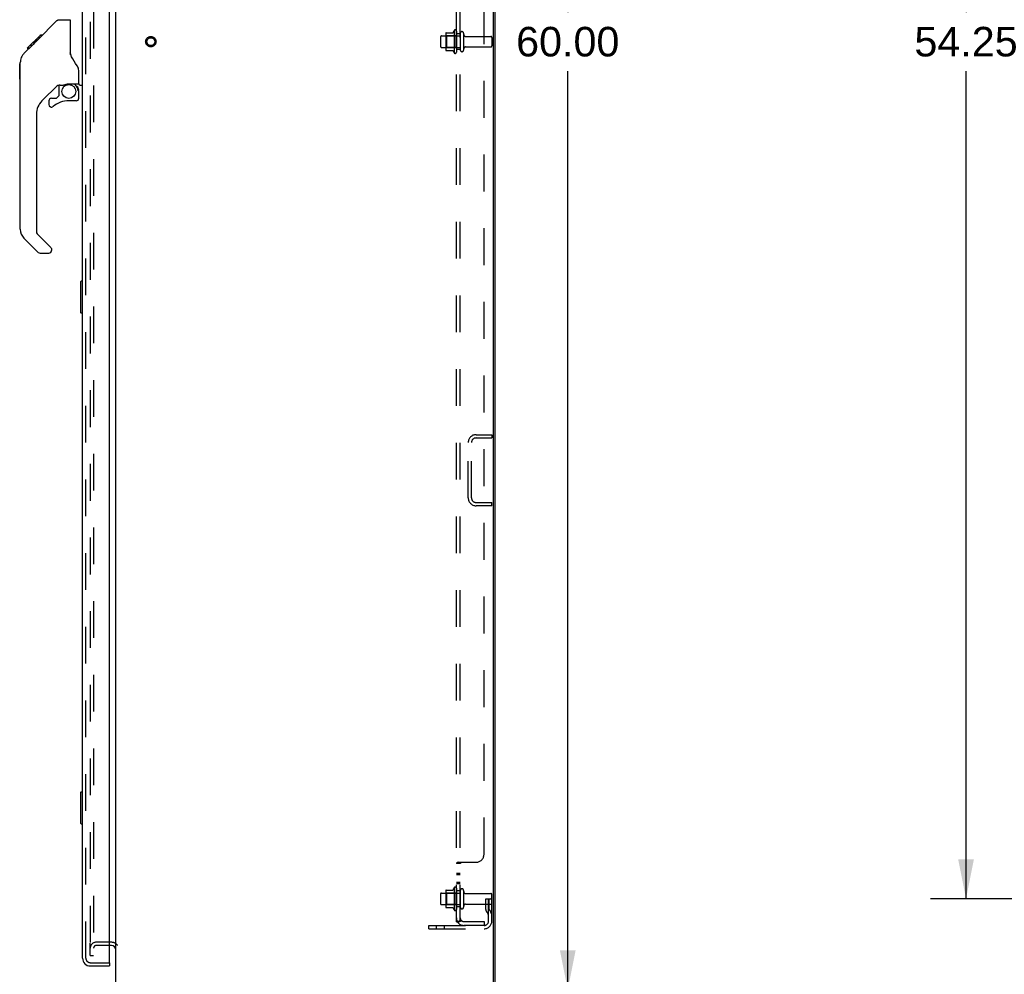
# Model space of a CAD drawing. Header units: inches. Extents: x 0 to 212, y 0 to 137.
# Tile 26 of 31: x 110 to 142, y 46 to 76. Entities that reach past the tile are written whole.
import ezdxf

# ---------------------------------------------------------------- set-up
doc = ezdxf.new("R2010")
doc.units = ezdxf.units.IN
doc.header["$LTSCALE"] = 11.654639
doc.header["$MEASUREMENT"] = 0
doc.linetypes.add('HIDDEN', pattern=[0.2, 0.1, -0.1])
doc.layers.get('0').update_dxf_attribs({"linetype": 'CONTINUOUS'})
for name, color, linetype in [('DEFAULT_2', 8, 'HIDDEN'), ('DIMENSIONS', 7, 'CONTINUOUS'), ('MAIN_OR_RIGHT_DOOR_ASSEMBLY', 7, 'CONTINUOUS'), ('SECONDARY_OR_LEFT_DOOR_ASSEMBLY', 7, 'CONTINUOUS'), ('SUBPANEL', 7, 'CONTINUOUS')]:
    doc.layers.add(name, color=color, linetype=linetype)
doc.styles.get("Standard").update_dxf_attribs({"font": 'arial.ttf'})
doc.dimstyles.new('DIMSTYLE_1', dxfattribs={"dimtxt": 0.934864, "dimasz": 1.246485, "dimexe": 0.09, "dimexo": 0.07, "dimgap": 0.0375, "dimtad": 0, "dimtih": 1, "dimtoh": 1, "dimzin": 4, "dimdsep": 46, "dimtxsty": 'Standard', "dimblk": '_FILLED', "dimblk1": '_FILLED', "dimblk2": '_FILLED', "dimcen": 0.09, "dimazin": 1, "dimtfac": 1, "dimtdec": 3, "dimtofl": 0, "dimtmove": 0, "dimatfit": 3, "dimldrblk": '_FILLED', "dimfxl": 0, "dimtolj": 1, "dimtzin": 4, "dimarcsym": 0})

# ---------------------------------------------------------------- blocks, each defined once
blk = doc.blocks.new('_FILLED')
at = {"color": 0, "linetype": 'ByBlock'}
blk.add_solid([(0, 0), (-1, 0.2), (-1, -0.2)], dxfattribs=at)
blk = doc.blocks.new('*D2')
at = {"layer": 'DIMENSIONS', "color": 2, "linetype": 'Continuous'}
for p, q in [((148.214, 102.608), (139.202, 102.608)), ((140.324, 102.608), (140.324, 76.418)), ((140.324, 48.358), (140.324, 74.548)), ((148.214, 48.358), (139.202, 48.358))]:
    blk.add_line(p, q, dxfattribs=at)
at = {"layer": 'DIMENSIONS', "color": 2, "linetype": 'Continuous', "xscale": 1.2464854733, "yscale": 1.2464854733, "zscale": 1.2464854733}
for p, rotation in [((140.324, 102.608), 90), ((140.324, 48.358), 270)]:
    blk.add_blockref('_FILLED', p, dxfattribs=dict(at, rotation=rotation))
at = {"layer": 'DIMENSIONS', "color": 2, "linetype": 'Continuous', "insert": (140.324, 75.95), "char_height": 0.9349, "width": 3.26681, "attachment_point": 2, "line_spacing_factor": 0.9}
blk.add_mtext('54.25', dxfattribs=at)
blk = doc.blocks.new('*D8')
at = {"layer": 'DIMENSIONS', "color": 2, "linetype": 'Continuous'}
for p, q in [((126.184, 105.483), (128.844, 105.483)), ((127.722, 105.483), (127.722, 76.418)), ((127.722, 45.483), (127.722, 74.548)), ((126.184, 45.483), (128.844, 45.483))]:
    blk.add_line(p, q, dxfattribs=at)
at = {"layer": 'DIMENSIONS', "color": 2, "linetype": 'Continuous', "xscale": 1.2464854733, "yscale": 1.2464854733, "zscale": 1.2464854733}
for p, rotation in [((127.722, 105.483), 90), ((127.722, 45.483), 270)]:
    blk.add_blockref('_FILLED', p, dxfattribs=dict(at, rotation=rotation))
at = {"layer": 'DIMENSIONS', "color": 2, "linetype": 'Continuous', "insert": (127.722, 75.95), "char_height": 0.9349, "width": 3.26681, "attachment_point": 2, "line_spacing_factor": 0.9}
blk.add_mtext('60.00', dxfattribs=at)

msp = doc.modelspace()

# ---------------------------------------------------------------- linework, layer by layer
at = {"color": 3, "linetype": 'Continuous'}
for p, q in [((113.426, 45.587), (113.426, 105.379)), ((125.374, 45.647), (125.374, 105.319)), ((125.426, 45.587), (125.426, 105.379))]:
    msp.add_line(p, q, dxfattribs=at)
at = {"color": 7, "linetype": 'Continuous'}
msp.add_line((113.284, 46.879), (113.222, 46.879), dxfattribs=at)
msp.add_arc((113.284, 46.736), 0.142, 0, 90, dxfattribs=at)
at = {"layer": 'DEFAULT_2', "color": 8, "linetype": 'HIDDEN'}
for p, q in [((112.718, 104.399), (112.718, 46.566)), ((112.614, 104.079), (112.614, 46.957)), ((123.861, 75.739), (123.861, 75.227)), ((123.872, 75.76), (124.1, 75.76)), ((124.127, 75.839), (124.127, 75.127)), ((124.197, 75.817), (124.197, 75.149)), ((124.322, 75.747), (124.322, 75.218)), ((124.428, 75.747), (124.428, 75.218)), ((123.697, 75.636), (123.697, 75.33)), ((123.727, 75.666), (124.322, 75.666)), ((123.881, 75.666), (123.861, 75.686)), ((123.881, 75.666), (123.881, 75.299)), ((124.177, 75.666), (123.881, 75.666)), ((124.177, 75.666), (124.197, 75.686)), ((124.177, 75.666), (124.177, 75.299)), ((124.491, 75.649), (125.292, 75.649)), ((125.322, 75.619), (125.322, 75.347)), ((123.727, 75.3), (124.322, 75.3)), ((123.881, 75.299), (123.861, 75.279)), ((123.872, 75.205), (124.1, 75.205)), ((124.177, 75.299), (123.881, 75.299)), ((124.177, 75.299), (124.197, 75.279)), ((124.491, 75.317), (125.292, 75.317)), ((124.819, 63.045), (125.322, 63.045)), ((124.819, 62.941), (125.322, 62.941)), ((125.322, 63.045), (125.322, 62.941)), ((124.572, 61.042), (124.572, 62.799)), ((124.676, 61.042), (124.676, 62.799)), ((124.819, 60.899), (125.322, 60.899)), ((125.322, 60.795), (124.819, 60.795)), ((125.322, 60.795), (125.322, 60.899)), ((123.861, 48.614), (123.861, 48.102)), ((123.872, 48.635), (124.1, 48.635)), ((124.127, 48.714), (124.127, 48.002)), ((124.197, 48.692), (124.197, 48.024)), ((124.322, 48.622), (124.322, 48.093)), ((124.428, 48.622), (124.428, 48.093)), ((123.697, 48.511), (123.697, 48.205)), ((123.727, 48.541), (124.322, 48.541)), ((123.881, 48.541), (123.861, 48.561)), ((124.177, 48.541), (123.881, 48.541)), ((123.881, 48.541), (123.881, 48.174)), ((124.177, 48.541), (124.197, 48.561)), ((124.177, 48.541), (124.177, 48.174)), ((124.491, 48.524), (125.292, 48.524)), ((125.128, 48.358), (125.218, 48.358)), ((125.128, 48.017), (125.128, 48.358)), ((125.218, 48.358), (125.322, 48.358)), ((125.218, 47.657), (125.218, 48.358)), ((125.232, 48.017), (125.232, 48.358)), ((125.322, 48.358), (125.283, 48.358)), ((125.322, 47.657), (125.322, 48.494)), ((123.727, 48.175), (124.322, 48.175)), ((123.881, 48.174), (123.861, 48.154)), ((123.872, 48.08), (124.1, 48.08)), ((124.177, 48.174), (123.881, 48.174)), ((124.177, 48.174), (124.197, 48.154)), ((124.491, 48.192), (125.292, 48.192)), ((125.232, 48.183), (125.128, 48.183)), ((125.234, 48.012), (125.283, 47.944)), ((125.15, 47.951), (125.199, 47.883)), ((123.322, 47.514), (125.076, 47.514)), ((123.322, 47.41), (123.322, 47.514)), ((123.322, 47.41), (125.076, 47.41)), ((123.569, 47.41), (123.569, 47.514)), ((123.825, 47.41), (123.825, 47.514)), ((112.614, 46.566), (112.614, 46.957)), ((113.284, 46.983), (112.8, 46.983)), ((113.222, 46.879), (112.8, 46.879)), ((112.614, 46.566), (112.718, 46.566))]:
    msp.add_line(p, q, dxfattribs=at)
for radius in [0.164, 0.124]:
    msp.add_circle((114.53, 75.483), radius, dxfattribs=at)
for centre, radius, start, end in [((124.003, 75.739), 0.141, 174.7919, 180), ((123.872, 75.75), 0.01, 90, 174.8062), ((124.081, 75.77), 0.01, 270, 336.0321), ((124.728, 75.483), 0.698, 149.3369, 156.0321), ((124.159, 75.817), 0.0384, 0, 145.5503), ((124.375, 75.747), 0.053, 0, 180), ((124.491, 75.711), 0.0625, 180, 270), ((123.727, 75.636), 0.03, 90, 180), ((125.292, 75.619), 0.03, 0, 90), ((123.727, 75.33), 0.03, 180, 270), ((124.003, 75.227), 0.141, 180, 185.2081), ((123.872, 75.215), 0.01, 185.1938, 270), ((124.081, 75.195), 0.01, 23.9679, 90), ((124.728, 75.483), 0.698, 203.9679, 210.6631), ((124.159, 75.149), 0.0384, 214.4497, 360), ((124.375, 75.218), 0.053, 180, 360), ((124.491, 75.254), 0.0625, 90, 180), ((125.292, 75.347), 0.03, 270, 360), ((124.819, 62.799), 0.246, 90, 180), ((124.819, 62.799), 0.142, 90, 180), ((124.819, 61.042), 0.246, 180, 270), ((124.819, 61.042), 0.142, 180, 270), ((124.003, 48.614), 0.141, 174.7919, 180), ((123.872, 48.625), 0.01, 90, 174.8062), ((124.081, 48.645), 0.01, 270, 336.0321), ((124.728, 48.358), 0.698, 149.3369, 156.0321), ((124.159, 48.692), 0.0384, 0, 145.5503), ((124.375, 48.622), 0.053, 0, 180), ((123.727, 48.511), 0.03, 90, 180), ((124.491, 48.586), 0.0625, 180, 270), ((125.292, 48.494), 0.03, 0, 90), ((123.727, 48.205), 0.03, 180, 270), ((124.003, 48.102), 0.141, 180, 185.2081), ((123.872, 48.09), 0.01, 185.1938, 270), ((124.081, 48.07), 0.01, 23.9679, 90), ((124.728, 48.358), 0.698, 203.9679, 210.6631), ((124.159, 48.024), 0.0384, 214.4497, 360), ((124.375, 48.093), 0.053, 180, 360), ((124.491, 48.129), 0.0625, 90, 180), ((125.242, 48.017), 0.114, 180, 215.7539), ((125.242, 48.017), 0.01, 180, 215.7539), ((125.292, 48.222), 0.03, 270, 360), ((125.114, 47.822), 0.104, 0, 35.7539), ((125.114, 47.822), 0.208, 0, 35.7539), ((125.076, 47.657), 0.246, 270, 360), ((125.076, 47.657), 0.142, 270, 360), ((112.8, 46.797), 0.186, 90, 180), ((112.8, 46.797), 0.0823, 90, 180), ((113.284, 46.736), 0.246, 37.2414, 90)]:
    msp.add_arc(centre, radius, start, end, dxfattribs=at)
at = {"layer": 'MAIN_OR_RIGHT_DOOR_ASSEMBLY', "color": 3, "linetype": 'Continuous'}
for p, q in [((112.368, 46.479), (112.368, 104.486)), ((113.222, 46.357), (113.222, 104.609)), ((112.615, 46.233), (113.222, 46.233))]:
    msp.add_line(p, q, dxfattribs=at)
at = {"layer": 'MAIN_OR_RIGHT_DOOR_ASSEMBLY', "color": 8, "linetype": 'HIDDEN'}
for p, q in [((112.472, 46.479), (112.472, 104.486)), ((112.615, 46.337), (113.202, 46.337))]:
    msp.add_line(p, q, dxfattribs=at)
at = {"layer": 'MAIN_OR_RIGHT_DOOR_ASSEMBLY', "color": 7, "linetype": 'Continuous'}
for p, q in [((110.942, 75.533), (111.558, 76.149)), ((111.614, 76.172), (111.975, 76.172)), ((111.975, 76.172), (111.975, 75.068)), ((110.621, 75.279), (111.035, 75.692)), ((110.793, 75.384), (110.926, 75.517)), ((110.793, 75.451), (110.86, 75.451)), ((110.807, 75.397), (110.793, 75.384)), ((110.854, 75.445), (110.807, 75.397)), ((110.942, 75.533), (110.875, 75.533)), ((110.898, 75.489), (110.942, 75.533)), ((110.951, 75.609), (111.018, 75.609)), ((111.035, 75.693), (111.037, 75.694)), ((111.035, 75.693), (111.102, 75.693)), ((111.101, 75.692), (111.035, 75.692)), ((111.037, 75.694), (111.103, 75.694)), ((110.515, 75.105), (110.793, 75.384)), ((110.621, 75.279), (110.688, 75.279)), ((110.624, 75.282), (110.691, 75.282)), ((110.625, 75.283), (110.692, 75.283)), ((110.773, 75.364), (110.706, 75.364)), ((111.995, 75.075), (111.975, 75.13)), ((110.4, 69.544), (110.4, 74.828)), ((112.25, 74.144), (112.25, 74.551)), ((111.586, 74.11), (111.085, 73.609)), ((111.62, 74.1), (111.62, 73.773)), ((111.663, 74.105), (111.75, 74.105)), ((111.928, 74.146), (111.935, 74.146)), ((111.935, 74.146), (112.231, 74.146)), ((112.193, 74.067), (112.113, 74.146)), ((112.185, 74.059), (112.178, 74.053)), ((112.231, 73.927), (112.25, 73.927)), ((112.25, 73.69), (112.25, 73.927)), ((112.29, 74.105), (112.368, 74.105)), ((111.305, 73.611), (111.305, 73.492)), ((111.384, 73.69), (111.537, 73.69)), ((111.545, 73.693), (111.617, 73.765)), ((112.172, 73.611), (111.935, 73.611)), ((110.912, 73.191), (110.912, 69.458)), ((110.967, 68.813), (110.515, 69.265)), ((110.935, 69.403), (111.37, 68.967)), ((111.384, 68.934), (111.384, 68.869)), ((111.023, 68.79), (111.305, 68.79)), ((112.308, 67.885), (112.308, 66.915)), ((112.368, 67.9), (112.323, 67.9)), ((112.355, 67.8), (112.355, 67)), ((112.323, 66.9), (112.368, 66.9)), ((112.308, 51.718), (112.308, 50.748)), ((112.368, 51.733), (112.323, 51.733)), ((112.355, 51.633), (112.355, 50.833)), ((112.323, 50.733), (112.368, 50.733)), ((113.202, 46.337), (113.222, 46.337)), ((113.222, 46.337), (113.222, 46.233))]:
    msp.add_line(p, q, dxfattribs=at)
for points in [[(111.558, 76.149), (111.566, 76.156), (111.574, 76.161), (111.583, 76.166), (111.593, 76.169), (111.603, 76.171), (111.614, 76.172)], [(110.898, 75.489), (110.876, 75.467), (110.854, 75.445)], [(110.515, 75.105), (110.496, 75.085), (110.47, 75.052), (110.448, 75.016), (110.43, 74.979), (110.416, 74.94), (110.406, 74.899), (110.401, 74.857), (110.4, 74.828)], [(112.197, 74.722), (112.148, 74.793), (112.1, 74.869), (112.059, 74.94), (112.024, 75.007), (111.995, 75.075)], [(112.25, 74.551), (112.249, 74.575), (112.245, 74.61), (112.236, 74.644), (112.223, 74.676), (112.208, 74.705), (112.197, 74.722)], [(111.75, 74.105), (111.759, 74.106), (111.767, 74.108), (111.777, 74.111), (111.789, 74.115), (111.802, 74.12), (111.817, 74.125), (111.833, 74.13), (111.851, 74.135), (111.87, 74.14), (111.889, 74.143), (111.909, 74.145), (111.928, 74.146)], [(112.23, 73.927), (112.23, 73.941), (112.228, 73.955), (112.225, 73.969), (112.222, 73.982), (112.217, 73.995), (112.211, 74.008), (112.204, 74.02), (112.196, 74.032), (112.188, 74.042), (112.178, 74.053)], [(112.193, 74.067), (112.192, 74.066), (112.192, 74.066), (112.191, 74.065), (112.19, 74.064), (112.189, 74.063), (112.185, 74.059)], [(112.353, 67.836), (112.354, 67.83), (112.354, 67.824), (112.355, 67.818), (112.355, 67.812), (112.355, 67.806), (112.355, 67.8)], [(112.355, 67), (112.355, 66.993), (112.355, 66.987), (112.355, 66.981), (112.354, 66.975), (112.354, 66.969), (112.353, 66.963)], [(112.353, 51.669), (112.354, 51.663), (112.354, 51.658), (112.355, 51.652), (112.355, 51.646), (112.355, 51.639), (112.355, 51.633)], [(112.355, 50.833), (112.355, 50.827), (112.355, 50.82), (112.355, 50.814), (112.354, 50.808), (112.354, 50.802), (112.353, 50.797)]]:
    msp.add_lwpolyline(points, dxfattribs=at)
msp.add_circle((111.935, 73.906), 0.217, dxfattribs=at)
for centre, radius, start, end in [((111.994, 76.164), 0.0197, 135, 172.5), ((112.231, 74.166), 0.0197, 270, 360), ((111.663, 73.908), 0.197, 90, 135), ((112.053, 73.927), 0.197, 0, 45), ((112.29, 74.144), 0.0394, 180, 270), ((111.502, 73.191), 0.591, 135, 180), ((111.384, 73.611), 0.0787, 90, 180), ((111.935, 72.824), 0.787, 90, 129.5212), ((111.537, 73.702), 0.0118, 270, 315), ((111.609, 73.773), 0.0118, 315, 360), ((112.172, 73.69), 0.0787, 270, 360), ((111.384, 73.492), 0.0787, 180, 309.5212), ((110.794, 69.544), 0.394, 180, 225), ((110.99, 69.458), 0.0787, 180, 225), ((111.305, 68.869), 0.0787, 270, 360), ((111.337, 68.934), 0.0472, 0, 45), ((111.023, 68.869), 0.0787, 225, 270), ((112.323, 67.885), 0.015, 90, 180), ((112.353, 67.885), 0.015, 0, 90), ((112.323, 66.915), 0.015, 180, 270), ((112.353, 66.915), 0.015, 270, 360), ((112.323, 51.718), 0.015, 90, 180), ((112.353, 51.718), 0.015, 0, 90), ((112.323, 50.748), 0.015, 180, 270), ((112.353, 50.748), 0.015, 270, 360)]:
    msp.add_arc(centre, radius, start, end, dxfattribs=at)
at = {"layer": 'MAIN_OR_RIGHT_DOOR_ASSEMBLY', "color": 3, "linetype": 'Continuous'}
for centre, radius, start, end in [((112.615, 46.479), 0.246, 180, 270), ((113.202, 46.357), 0.02, 270, 360)]:
    msp.add_arc(centre, radius, start, end, dxfattribs=at)
at = {"layer": 'MAIN_OR_RIGHT_DOOR_ASSEMBLY', "color": 8, "linetype": 'HIDDEN'}
msp.add_arc((112.615, 46.479), 0.142, 180, 270, dxfattribs=at)
at = {"layer": 'SECONDARY_OR_LEFT_DOOR_ASSEMBLY', "color": 8, "linetype": 'HIDDEN'}
for p, q in [((112.472, 46.479), (112.472, 104.486)), ((112.615, 46.337), (113.202, 46.337))]:
    msp.add_line(p, q, dxfattribs=at)
at = {"layer": 'SECONDARY_OR_LEFT_DOOR_ASSEMBLY', "color": 7, "linetype": 'Continuous'}
for p, q in [((110.496, 75.084), (110.47, 75.052)), ((110.38, 74.777), (110.4, 74.796)), ((110.38, 74.3), (110.38, 74.777)), ((110.416, 74.94), (110.406, 74.899)), ((110.43, 74.979), (110.416, 74.94)), ((110.448, 75.016), (110.43, 74.979)), ((110.47, 75.052), (110.448, 75.016)), ((110.38, 74.3), (110.4, 74.281))]:
    msp.add_line(p, q, dxfattribs=at)
msp.add_lwpolyline([(110.406, 74.899), (110.401, 74.857), (110.401, 74.857)], dxfattribs=at)
for centre, radius, start, end in [((112.231, 74.166), 0.0197, 270, 360), ((112.053, 73.927), 0.197, 4.4998, 45), ((111.384, 73.611), 0.0787, 90, 180), ((112.172, 73.69), 0.0787, 270, 360), ((111.384, 73.492), 0.0787, 180, 309.5212), ((110.794, 69.544), 0.394, 180, 225), ((111.023, 68.869), 0.0787, 225, 270), ((111.305, 68.869), 0.0787, 270, 347.7884)]:
    msp.add_arc(centre, radius, start, end, dxfattribs=at)
at = {"layer": 'SECONDARY_OR_LEFT_DOOR_ASSEMBLY', "color": 8, "linetype": 'HIDDEN'}
msp.add_arc((112.615, 46.479), 0.142, 180, 270, dxfattribs=at)
at = {"layer": 'SUBPANEL', "color": 8, "linetype": 'HIDDEN'}
for p, q in [((124.197, 47.639), (124.197, 103.327)), ((124.322, 47.639), (124.322, 103.327)), ((125.072, 49.764), (125.072, 101.202)), ((124.322, 75.733), (124.197, 75.733)), ((124.322, 75.233), (124.197, 75.233)), ((124.322, 49.479), (124.197, 49.479)), ((124.251, 49.514), (124.822, 49.514)), ((124.342, 49.498), (124.34, 49.497)), ((124.322, 49.154), (124.197, 49.154)), ((124.322, 49.117), (124.197, 49.117)), ((124.322, 48.873), (124.197, 48.873)), ((124.322, 48.836), (124.197, 48.836)), ((124.322, 48.608), (124.197, 48.608)), ((124.322, 48.108), (124.197, 48.108)), ((124.251, 47.601), (124.348, 47.68)), ((124.322, 47.639), (124.197, 47.639)), ((124.434, 47.639), (125.072, 47.639)), ((125.072, 47.514), (124.434, 47.514)), ((125.072, 47.639), (125.072, 47.514))]:
    msp.add_line(p, q, dxfattribs=at)
for points in [[(124.217, 49.497), (124.213, 49.496), (124.21, 49.494), (124.208, 49.493), (124.205, 49.491), (124.203, 49.489), (124.201, 49.487), (124.199, 49.485), (124.198, 49.483), (124.198, 49.482), (124.197, 49.48), (124.197, 49.479)], [(124.198, 49.483), (124.198, 49.482), (124.197, 49.48)], [(124.205, 49.491), (124.203, 49.489), (124.201, 49.487), (124.199, 49.485)], [(124.223, 49.5), (124.22, 49.499), (124.217, 49.497)], [(124.251, 49.514), (124.249, 49.513), (124.247, 49.511), (124.244, 49.509), (124.241, 49.508), (124.238, 49.506), (124.234, 49.505), (124.231, 49.503), (124.223, 49.5)], [(124.337, 49.494), (124.333, 49.492), (124.331, 49.49), (124.329, 49.489), (124.327, 49.488), (124.326, 49.486), (124.325, 49.485), (124.324, 49.483), (124.323, 49.482), (124.323, 49.48), (124.322, 49.479)], [(124.324, 49.483), (124.323, 49.482), (124.323, 49.48), (124.322, 49.479)], [(124.329, 49.489), (124.327, 49.488), (124.326, 49.486), (124.325, 49.485)], [(124.348, 49.514), (124.348, 49.512), (124.348, 49.511), (124.348, 49.509), (124.348, 49.507), (124.348, 49.506), (124.347, 49.504), (124.346, 49.503), (124.345, 49.501), (124.344, 49.5), (124.342, 49.498), (124.34, 49.497), (124.339, 49.496), (124.337, 49.494)], [(124.348, 49.507), (124.348, 49.506), (124.347, 49.504), (124.346, 49.503)], [(124.348, 49.514), (124.348, 49.512), (124.348, 49.511), (124.348, 49.509)], [(124.348, 47.68), (124.348, 47.679), (124.348, 47.679), (124.348, 47.678), (124.348, 47.677), (124.348, 47.676), (124.347, 47.675), (124.346, 47.673), (124.345, 47.672), (124.344, 47.67), (124.342, 47.668), (124.34, 47.667)], [(124.227, 47.616), (124.22, 47.619), (124.217, 47.621), (124.213, 47.622), (124.21, 47.624), (124.208, 47.625), (124.205, 47.627), (124.203, 47.629), (124.201, 47.631), (124.199, 47.633), (124.198, 47.634), (124.198, 47.636), (124.197, 47.638), (124.197, 47.639)], [(124.251, 47.601), (124.249, 47.603), (124.247, 47.605), (124.244, 47.607), (124.241, 47.609), (124.238, 47.611), (124.234, 47.613), (124.231, 47.614), (124.227, 47.616)], [(124.326, 47.662), (124.326, 47.662), (124.326, 47.662), (124.326, 47.662), (124.326, 47.662), (124.326, 47.662), (124.325, 47.661), (124.325, 47.661), (124.324, 47.661), (124.324, 47.661), (124.323, 47.66), (124.323, 47.66), (124.322, 47.66), (124.321, 47.659), (124.321, 47.659), (124.32, 47.659), (124.319, 47.658), (124.319, 47.658), (124.318, 47.658), (124.317, 47.657), (124.317, 47.657), (124.316, 47.656), (124.315, 47.656), (124.315, 47.656), (124.314, 47.655), (124.313, 47.655), (124.312, 47.655), (124.312, 47.654), (124.311, 47.654), (124.31, 47.654), (124.309, 47.653), (124.308, 47.653), (124.308, 47.652), (124.307, 47.652), (124.306, 47.652), (124.305, 47.651), (124.304, 47.651), (124.303, 47.651), (124.302, 47.65), (124.302, 47.65), (124.301, 47.65), (124.3, 47.649), (124.299, 47.649), (124.298, 47.648), (124.297, 47.648), (124.296, 47.648), (124.295, 47.647), (124.294, 47.647), (124.292, 47.647), (124.291, 47.646), (124.29, 47.646), (124.289, 47.645), (124.288, 47.645), (124.287, 47.645), (124.286, 47.644), (124.285, 47.644), (124.284, 47.644), (124.283, 47.643), (124.282, 47.643), (124.281, 47.643), (124.279, 47.643), (124.278, 47.642), (124.277, 47.642), (124.276, 47.642), (124.275, 47.642), (124.274, 47.641), (124.273, 47.641), (124.273, 47.641), (124.272, 47.641), (124.271, 47.64), (124.27, 47.64), (124.269, 47.64), (124.268, 47.64), (124.267, 47.64), (124.266, 47.64), (124.265, 47.639), (124.265, 47.639), (124.264, 47.639), (124.264, 47.639), (124.263, 47.639), (124.263, 47.639), (124.263, 47.639)], [(124.263, 47.639), (124.263, 47.639), (124.263, 47.639), (124.263, 47.639), (124.263, 47.639), (124.263, 47.639), (124.264, 47.639), (124.264, 47.639), (124.265, 47.639), (124.265, 47.639), (124.266, 47.639)], [(124.34, 47.667), (124.337, 47.663), (124.335, 47.661), (124.333, 47.659), (124.331, 47.656), (124.329, 47.654), (124.327, 47.652), (124.326, 47.649), (124.325, 47.647), (124.324, 47.645), (124.323, 47.643), (124.323, 47.641), (124.322, 47.639)], [(124.322, 47.659), (124.323, 47.66), (124.323, 47.66), (124.324, 47.66), (124.324, 47.661), (124.325, 47.661), (124.325, 47.661), (124.326, 47.662), (124.326, 47.662), (124.326, 47.662), (124.326, 47.662), (124.326, 47.662)]]:
    msp.add_lwpolyline(points, dxfattribs=at)
for centre, radius, start, end in [((124.822, 49.764), 0.25, 270, 360), ((124.434, 47.751), 0.237, 180, 270), ((124.434, 47.751), 0.112, 180, 270)]:
    msp.add_arc(centre, radius, start, end, dxfattribs=at)

# ---------------------------------------------------------------- dimensions: what is measured, and where the dimension line sits
at = {"layer": 'DIMENSIONS', "color": 2, "linetype": 'Continuous'}
for base, p1, p2, picture, middle in [((127.722, 45.483), (126.114, 105.483), (126.114, 45.483), '*D8', (127.714, 75.478)), ((140.324, 48.358), (148.284, 102.608), (148.284, 48.358), '*D2', (140.324, 75.478))]:
    dim = msp.add_linear_dim(base=base, p1=p1, p2=p2, angle=270, dimstyle='DIMSTYLE_1', dxfattribs=at)
    dim.commit()
    dim.dimension.update_dxf_attribs({"geometry": picture, "text_midpoint": middle, "dimtype": 160})

doc.saveas('drawing.dxf')
